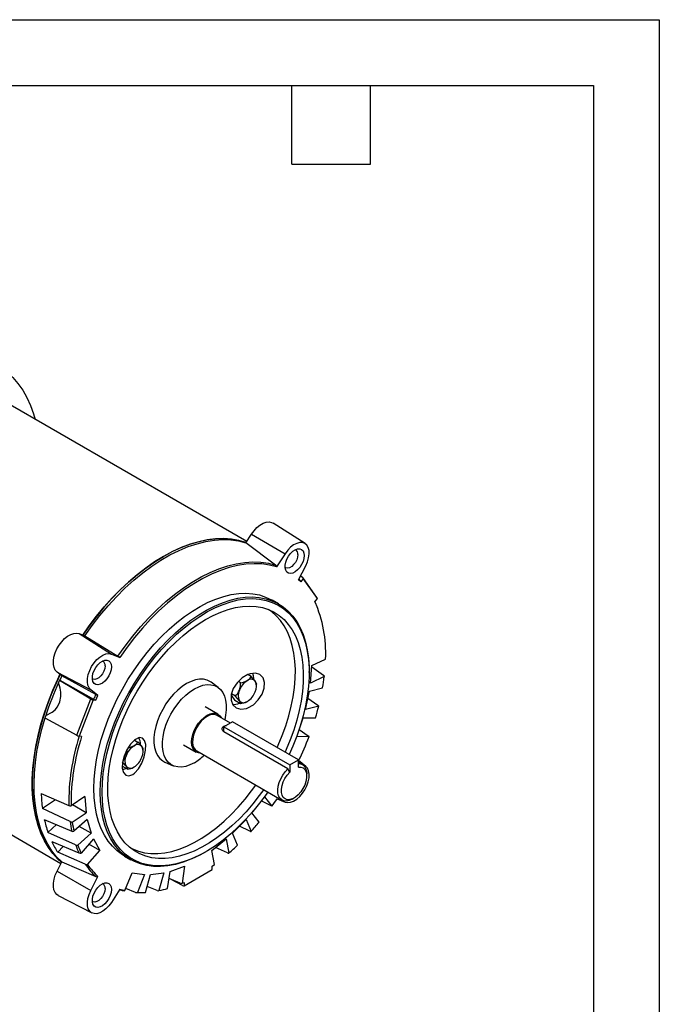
# Model space of a CAD drawing. Header units: inches. Extents: x 0 to 11, y 0 to 8.5.
# Tile 9 of 9: x 8.6 to 11, y 4.8 to 8.5. Entities that reach past the tile are written whole.
import ezdxf

# ---------------------------------------------------------------- set-up
doc = ezdxf.new("R2010")
doc.units = ezdxf.units.IN
doc.header["$MEASUREMENT"] = 0
doc.layers.add('TEXT', color=140, linetype='Continuous', lineweight=25)

msp = doc.modelspace()

# ---------------------------------------------------------------- linework, layer by layer
at = {"color": 7, "linetype": 'Continuous'}
for p, q in [((0.0001, 8.50011), (11.0001, 8.50011)), ((11.0001, 8.50011), (11.0001, 0.00011))]:
    msp.add_line(p, q, dxfattribs=at)
for p, q in [((9.42889, 6.51285), (8.42179, 7.09423)), ((9.65134, 6.50535), (9.52923, 6.58298)), ((9.42573, 6.50796), (9.44697, 6.54081)), ((9.44697, 6.54081), (9.57506, 6.46625)), ((9.53866, 6.42274), (9.42573, 6.50796)), ((9.57506, 6.46625), (9.54266, 6.41615)), ((9.62649, 6.36775), (9.65367, 6.42085)), ((9.63386, 6.38216), (9.63987, 6.37848)), ((9.6963, 6.2996), (9.64276, 6.37579)), ((9.63489, 6.35979), (9.62649, 6.36775)), ((9.6444, 6.37162), (9.63489, 6.35979)), ((9.6979, 6.29552), (9.6444, 6.37162)), ((9.54988, 6.27565), (9.52552, 6.28971)), ((9.68838, 6.28368), (9.6979, 6.29552)), ((9.69341, 6.2731), (9.68864, 6.28401)), ((8.79106, 6.16216), (8.91352, 6.08435)), ((8.79106, 6.16216), (8.81231, 6.15384)), ((8.81231, 6.15384), (8.93818, 6.07609)), ((8.91352, 6.08435), (8.94592, 6.07166)), ((9.67179, 5.97396), (9.67663, 6.04067)), ((9.67663, 6.04067), (9.72894, 6.06558)), ((8.70629, 6.01533), (8.83491, 5.94819)), ((8.72411, 6.00109), (8.70629, 6.01533)), ((8.85439, 5.93096), (8.72411, 6.00109)), ((9.44587, 5.99868), (9.43296, 6.00613)), ((9.6664, 6.0141), (9.6664, 6.01811)), ((9.67629, 6.036), (9.72084, 6.00363)), ((8.7159, 5.98517), (8.71253, 5.97648)), ((8.7159, 5.98517), (8.83516, 5.91393)), ((8.71652, 5.98511), (8.7159, 5.98517)), ((8.71652, 5.98511), (8.84562, 5.91253)), ((9.32061, 5.95701), (9.29297, 5.97718)), ((9.40568, 5.97548), (9.39742, 5.98025)), ((9.46596, 5.96388), (9.46596, 5.97009)), ((9.7241, 5.99888), (9.67179, 5.97396)), ((8.8621, 5.92647), (8.83491, 5.94819)), ((8.85369, 5.90881), (8.8621, 5.92647)), ((9.36943, 5.92771), (9.38323, 5.90808)), ((9.38559, 5.9237), (9.37028, 5.93254)), ((9.65242, 5.87305), (9.66739, 5.94348)), ((9.66739, 5.94348), (9.71796, 5.95634)), ((8.78155, 5.77576), (8.83516, 5.91393)), ((8.84418, 5.90966), (8.79069, 5.7718)), ((8.84418, 5.90966), (8.85369, 5.90881)), ((9.40568, 5.89511), (9.38323, 5.90808)), ((9.66169, 5.91667), (9.69967, 5.89007)), ((8.6636, 5.85035), (8.66023, 5.84166)), ((9.3194, 5.85552), (9.27103, 5.88344)), ((9.36728, 5.82177), (9.31676, 5.85094)), ((9.70299, 5.88592), (9.65242, 5.87305)), ((8.66023, 5.84166), (8.78155, 5.77576)), ((9.375, 5.82622), (9.34186, 5.80709)), ((9.62555, 5.68158), (9.375, 5.82622)), ((9.61906, 5.76973), (9.64363, 5.84145)), ((9.64363, 5.84145), (9.69073, 5.84182)), ((9.34173, 5.78804), (9.34186, 5.78796)), ((9.34186, 5.78796), (9.34186, 5.80709)), ((9.34186, 5.80709), (9.59241, 5.66245)), ((9.58545, 5.64734), (9.34186, 5.78796)), ((9.62829, 5.79666), (9.66267, 5.77363)), ((8.8002, 5.77095), (8.79069, 5.7718)), ((9.00142, 5.75705), (9.01436, 5.74958)), ((9.18762, 5.73896), (9.23599, 5.71104)), ((9.66616, 5.7701), (9.61906, 5.76973)), ((9.03446, 5.71477), (9.03446, 5.72099)), ((9.23864, 5.71562), (9.56296, 5.52839)), ((9.11742, 5.67308), (9.14871, 5.65924)), ((9.59241, 5.66245), (9.62555, 5.68158)), ((9.59241, 5.66245), (9.59241, 5.63483)), ((9.62555, 5.65397), (9.62555, 5.68158)), ((9.64108, 5.66371), (9.62555, 5.67267)), ((9.65367, 5.65693), (9.62649, 5.67865)), ((8.97418, 5.64601), (8.95496, 5.65711)), ((9.59241, 5.63483), (9.58545, 5.64734)), ((9.65726, 5.61991), (9.65726, 5.62794)), ((8.15824, 5.61268), (8.72145, 5.28754)), ((8.64622, 5.55375), (8.75118, 5.50753)), ((8.70013, 5.53), (8.65075, 5.49651)), ((8.81195, 5.5415), (8.75964, 5.50602)), ((8.81195, 5.5415), (8.81679, 5.48038)), ((9.52455, 5.50465), (9.48344, 5.5255)), ((9.49609, 5.54108), (9.52455, 5.50465)), ((9.54421, 5.53285), (9.57506, 5.52077)), ((9.60203, 5.53226), (9.60899, 5.53628)), ((8.756, 5.44664), (8.65075, 5.49651)), ((8.76448, 5.4449), (8.81679, 5.48038)), ((8.81679, 5.48038), (8.76536, 5.5099)), ((9.4486, 5.48036), (9.45545, 5.48924)), ((9.47632, 5.44488), (9.4486, 5.48036)), ((8.65795, 5.45501), (8.76227, 5.41048)), ((8.82119, 5.45498), (8.77063, 5.40945)), ((8.82119, 5.45498), (8.83616, 5.40183)), ((9.37482, 5.40182), (9.42659, 5.45496)), ((9.42659, 5.45496), (9.44563, 5.40943)), ((8.70496, 5.43494), (8.67196, 5.40524)), ((8.77718, 5.35753), (8.67196, 5.40524)), ((8.78559, 5.35631), (8.83616, 5.40183)), ((8.83616, 5.40183), (8.79075, 5.42757)), ((9.39385, 5.35629), (9.37482, 5.40182)), ((9.44061, 5.41046), (9.4015, 5.4292)), ((8.68632, 5.37019), (8.78969, 5.327)), ((8.84495, 5.38038), (8.79785, 5.32637)), ((8.84495, 5.38038), (8.86952, 5.33703)), ((9.29656, 5.33701), (9.35116, 5.38036)), ((9.35116, 5.38036), (9.36085, 5.32636)), ((8.72914, 5.3523), (8.70933, 5.32958)), ((8.81417, 5.2838), (8.70933, 5.32958)), ((8.82243, 5.28302), (8.86952, 5.33703)), ((8.86952, 5.33703), (8.82761, 5.36049)), ((9.26871, 5.32923), (9.27219, 5.33124)), ((9.30624, 5.28301), (9.29656, 5.33701)), ((9.35536, 5.32698), (9.30997, 5.34766)), ((8.70629, 5.25791), (8.72411, 5.29273)), ((8.72411, 5.29273), (8.85439, 5.23754)), ((8.96306, 5.31541), (8.98742, 5.30135)), ((8.70629, 5.25791), (8.83491, 5.18428)), ((8.96508, 5.18362), (8.99281, 5.25112)), ((8.99281, 5.25112), (9.03999, 5.24448)), ((9.06199, 5.24448), (9.11377, 5.25112)), ((9.11377, 5.25112), (9.09473, 5.18362)), ((9.12774, 5.19179), (9.13742, 5.25697)), ((9.13742, 5.25697), (9.19202, 5.27666)), ((9.19202, 5.27666), (9.18234, 5.21148)), ((9.1908, 5.20251), (9.29778, 5.26427)), ((9.29778, 5.27695), (9.30624, 5.28301)), ((9.29778, 5.26427), (9.29778, 5.27695)), ((8.83491, 5.18428), (8.8621, 5.23738)), ((9.03999, 5.24448), (9.01226, 5.17698)), ((9.04296, 5.17698), (9.06199, 5.24448)), ((9.17589, 5.21159), (9.13335, 5.22961)), ((9.1839, 5.20328), (9.14083, 5.22644)), ((9.18234, 5.21148), (9.1908, 5.21519)), ((9.1908, 5.21519), (9.1908, 5.20251)), ((8.94592, 5.18897), (8.91352, 5.13888)), ((9.00492, 5.17702), (8.96855, 5.19206)), ((9.0401, 5.17633), (9.04296, 5.17698)), ((9.08782, 5.18364), (9.04934, 5.19964)), ((8.7109, 5.16557), (8.83919, 5.09865))]:
    msp.add_line(p, q)
at = {"flags": 128}
for points in [[(8.11517, 7.17166), (8.15081, 7.18757), (8.18613, 7.20074), (8.22099, 7.21112), (8.25526, 7.21867), (8.28881, 7.22336), (8.32149, 7.22518), (8.3532, 7.22411), (8.3838, 7.22016), (8.41318, 7.21335), (8.44121, 7.2037), (8.4678, 7.19125), (8.49284, 7.17605), (8.51624, 7.15815), (8.53789, 7.13763), (8.55773, 7.11457), (8.57566, 7.08905), (8.59163, 7.06118), (8.60556, 7.03106), (8.61742, 6.9988), (8.62374, 6.97765)], [(9.44697, 6.54081), (9.45678, 6.55422), (9.46772, 6.56589), (9.47936, 6.57539), (9.49124, 6.58233), (9.50291, 6.58644), (9.5139, 6.58757), (9.52379, 6.58567), (9.52923, 6.58298)], [(8.80449, 6.1569), (8.829, 6.19176), (8.85717, 6.2288), (8.88649, 6.26427), (8.91682, 6.29802), (8.94801, 6.3299), (8.97994, 6.35977), (9.01246, 6.38749), (9.04543, 6.41293), (9.07869, 6.436), (9.1121, 6.45657), (9.14551, 6.47457), (9.17877, 6.4899), (9.21173, 6.5025), (9.24425, 6.51233), (9.27618, 6.51932), (9.30738, 6.52345), (9.3377, 6.5247), (9.36701, 6.52307), (9.39519, 6.51856), (9.4221, 6.5112), (9.42677, 6.50958)], [(9.42651, 6.50918), (9.42589, 6.5094), (9.39878, 6.51729), (9.37035, 6.52225), (9.34073, 6.52424), (9.31005, 6.52326), (9.27847, 6.51931), (9.24611, 6.51241), (9.21314, 6.50259), (9.17971, 6.48991), (9.14596, 6.47441), (9.11206, 6.45616), (9.07815, 6.43526), (9.04441, 6.4118), (9.01097, 6.38588), (8.978, 6.35763), (8.94565, 6.32717), (8.91406, 6.29465), (8.88338, 6.26022), (8.85376, 6.22403), (8.82533, 6.18625), (8.80475, 6.1568)], [(8.81231, 6.15384), (8.84047, 6.1936), (8.86999, 6.23182), (8.9007, 6.26832), (8.93248, 6.30291), (8.96515, 6.33544), (8.99856, 6.36575), (9.03256, 6.39368), (9.06697, 6.41911), (9.10164, 6.44191), (9.13639, 6.46197), (9.17106, 6.47919), (9.20547, 6.4935), (9.23947, 6.50482), (9.27288, 6.51309), (9.30556, 6.51829), (9.33733, 6.52037), (9.36804, 6.51934), (9.39756, 6.5152), (9.42573, 6.50796)], [(9.65367, 6.42085), (9.66026, 6.43596), (9.66464, 6.45115), (9.66662, 6.46573), (9.6661, 6.47905), (9.66312, 6.49051), (9.6578, 6.49961), (9.65038, 6.50593), (9.6412, 6.50919), (9.63066, 6.50925), (9.61924, 6.50611), (9.60745, 6.49989), (9.59581, 6.49089), (9.58485, 6.47951), (9.57506, 6.46625)], [(9.62373, 6.46323), (9.62261, 6.4536), (9.61934, 6.44345), (9.61419, 6.43362), (9.60758, 6.42489), (9.60004, 6.41798), (9.59217, 6.41344), (9.58463, 6.41164), (9.57802, 6.41273), (9.57505, 6.41449)], [(9.64788, 6.45949), (9.64673, 6.44836), (9.64337, 6.4366), (9.638, 6.42496), (9.63095, 6.41417), (9.62268, 6.4049), (9.61371, 6.39774), (9.60458, 6.39314), (9.59589, 6.39138), (9.58818, 6.39258), (9.58192, 6.39667), (9.57752, 6.40337), (9.57524, 6.41228), (9.57524, 6.42284), (9.57752, 6.43437), (9.58192, 6.44616), (9.58818, 6.45747), (9.59589, 6.46758), (9.60458, 6.47586), (9.61371, 6.48179), (9.62268, 6.48499), (9.63095, 6.48527), (9.638, 6.48261), (9.64337, 6.47717), (9.64673, 6.4693), (9.64788, 6.45949)], [(8.93818, 6.07609), (8.96571, 6.1151), (8.99458, 6.15261), (9.02463, 6.18842), (9.05573, 6.22237), (9.08771, 6.25428), (9.12044, 6.28401), (9.15373, 6.31141), (9.18744, 6.33635), (9.2214, 6.35869), (9.25544, 6.37834), (9.2894, 6.39521), (9.32311, 6.40919), (9.35641, 6.42024), (9.38913, 6.42829), (9.42112, 6.4333), (9.45221, 6.43526), (9.48227, 6.43414), (9.51113, 6.42996), (9.53866, 6.42274)], [(9.54266, 6.41615), (9.51529, 6.4233), (9.4866, 6.42742), (9.45673, 6.42851), (9.42583, 6.42654), (9.39404, 6.42155), (9.36153, 6.41354), (9.32844, 6.40255), (9.29494, 6.38865), (9.2612, 6.37189), (9.22738, 6.35237), (9.19364, 6.33017), (9.16014, 6.3054), (9.12706, 6.27818), (9.09454, 6.24865), (9.06275, 6.21695), (9.03185, 6.18323), (9.00198, 6.14766), (8.97329, 6.11041), (8.94592, 6.07166)], [(9.53866, 6.42274), (9.54135, 6.41969), (9.54266, 6.41615)], [(9.63123, 6.36606), (9.6338, 6.36307), (9.63489, 6.35979)], [(8.84654, 5.57295), (8.84768, 5.60834), (8.85109, 5.64485), (8.85676, 5.68226), (8.86464, 5.72036), (8.8747, 5.75893), (8.88687, 5.79775), (8.90109, 5.8366), (8.91728, 5.87525), (8.93534, 5.91348), (8.95517, 5.95108), (8.97666, 5.98783), (8.99968, 6.02352), (9.0241, 6.05795), (9.04978, 6.09091), (9.07657, 6.12222), (9.10433, 6.15169), (9.13289, 6.17917), (9.16209, 6.20449), (9.19175, 6.22751), (9.22172, 6.2481), (9.25182, 6.26613), (9.28187, 6.28151), (9.31171, 6.29414), (9.34116, 6.30396), (9.37006, 6.31091), (9.39824, 6.31494), (9.42553, 6.31604), (9.45179, 6.3142), (9.47686, 6.30943), (9.5006, 6.30175), (9.52287, 6.29122), (9.52552, 6.28971)], [(8.8709, 5.55889), (8.87204, 5.59428), (8.87545, 5.63079), (8.88112, 5.6682), (8.889, 5.7063), (8.89906, 5.74487), (8.91123, 5.78369), (8.92545, 5.82253), (8.94164, 5.86119), (8.9597, 5.89942), (8.97953, 5.93702), (9.00102, 5.97377), (9.02404, 6.00946), (9.04846, 6.04389), (9.07414, 6.07685), (9.10093, 6.10815), (9.12869, 6.13763), (9.15725, 6.16511), (9.18644, 6.19043), (9.21611, 6.21345), (9.24608, 6.23403), (9.27618, 6.25207), (9.30623, 6.26744), (9.33607, 6.28008), (9.36552, 6.2899), (9.39442, 6.29684), (9.4226, 6.30088), (9.44989, 6.30198), (9.47615, 6.30014), (9.50122, 6.29536), (9.52496, 6.28769), (9.54723, 6.27715), (9.5679, 6.26382), (9.58686, 6.24776), (9.60399, 6.22908), (9.61921, 6.20787), (9.63242, 6.18426), (9.64354, 6.15838), (9.65252, 6.13038), (9.6593, 6.10042), (9.66384, 6.06868), (9.66611, 6.03533), (9.6664, 6.01811)], [(8.87786, 5.55889), (8.87899, 5.59397), (8.88237, 5.63016), (8.88799, 5.66724), (8.8958, 5.70501), (8.90577, 5.74324), (8.91784, 5.78172), (8.93193, 5.82023), (8.94798, 5.85854), (8.96588, 5.89644), (8.98554, 5.93371), (9.00684, 5.97014), (9.02966, 6.00552), (9.05386, 6.03964), (9.07932, 6.07231), (9.10588, 6.10335), (9.13339, 6.13257), (9.1617, 6.15981), (9.19064, 6.18491), (9.22005, 6.20772), (9.24976, 6.22813), (9.27959, 6.246), (9.30938, 6.26125), (9.33896, 6.27377), (9.36815, 6.2835), (9.3968, 6.29039), (9.42473, 6.29439), (9.45179, 6.29548), (9.47782, 6.29365), (9.50267, 6.28892), (9.52619, 6.28131), (9.54827, 6.27087), (9.56876, 6.25765), (9.58755, 6.24174), (9.60454, 6.22321), (9.61962, 6.20219), (9.63271, 6.17878), (9.64374, 6.15313), (9.65264, 6.12538), (9.65936, 6.09568), (9.66386, 6.06422), (9.66611, 6.03116), (9.66611, 5.99671), (9.66386, 5.96104), (9.65936, 5.92438), (9.65264, 5.88693), (9.64374, 5.84891), (9.63271, 5.81052), (9.61962, 5.772), (9.60454, 5.73356), (9.59053, 5.7018)], [(9.27213, 6.21646), (9.30098, 6.23183), (9.32966, 6.24451), (9.358, 6.25444), (9.38582, 6.26156), (9.41295, 6.26582), (9.43924, 6.2672), (9.46452, 6.26568), (9.48864, 6.26129), (9.51147, 6.25403), (9.53285, 6.24397), (9.55267, 6.23116), (9.5708, 6.21567), (9.58713, 6.1976), (9.60157, 6.17706), (9.61402, 6.15416), (9.62442, 6.12906), (9.6327, 6.1019), (9.63882, 6.07284), (9.64273, 6.04206), (9.6444, 6.00974), (9.64384, 5.97608), (9.64105, 5.94128), (9.63603, 5.90554), (9.62883, 5.86909), (9.61948, 5.83215), (9.60805, 5.79493), (9.59459, 5.75766), (9.57919, 5.72056), (9.57483, 5.71086)], [(9.54483, 5.72818), (9.54903, 5.73752), (9.56436, 5.77447), (9.57776, 5.81159), (9.58915, 5.84866), (9.59846, 5.88545), (9.60564, 5.92175), (9.61063, 5.95734), (9.61341, 5.992), (9.61397, 6.02552), (9.6123, 6.05771), (9.60841, 6.08837), (9.60232, 6.11731), (9.59407, 6.14436), (9.58371, 6.16936), (9.57131, 6.19216), (9.55693, 6.21262), (9.54066, 6.23061), (9.52261, 6.24604), (9.51008, 6.25457)], [(9.49346, 5.56851), (9.47674, 5.54537), (9.45201, 5.51387), (9.42621, 5.48401), (9.39948, 5.45597), (9.37198, 5.42991), (9.34388, 5.406), (9.31536, 5.38438), (9.28657, 5.36518), (9.25769, 5.34851), (9.2289, 5.33447), (9.20037, 5.32316), (9.17228, 5.31463), (9.14478, 5.30893), (9.11805, 5.30611), (9.09225, 5.30618), (9.06752, 5.30914), (9.04403, 5.31497), (9.02191, 5.32363), (9.0013, 5.33508), (8.98231, 5.34924), (8.96507, 5.36603), (8.94967, 5.38535), (8.93621, 5.40709), (8.92478, 5.4311), (8.91543, 5.45725), (8.90822, 5.48539), (8.90321, 5.51533), (8.90041, 5.5469), (8.89985, 5.57992), (8.90153, 5.61418), (8.90544, 5.64947), (8.91155, 5.68559), (8.91984, 5.72231), (8.93024, 5.75942), (8.94269, 5.7967), (8.95713, 5.83391), (8.97346, 5.87084), (8.99159, 5.90725), (9.01141, 5.94295), (9.03279, 5.9777), (9.05561, 6.0113), (9.07974, 6.04355), (9.10502, 6.07426), (9.13131, 6.10323), (9.15844, 6.1303), (9.18626, 6.1553), (9.2146, 6.17808), (9.24328, 6.19851), (9.27213, 6.21646), (9.27213, 6.21646)], [(8.70629, 6.01533), (8.69958, 6.02279), (8.69494, 6.03274), (8.69254, 6.04479), (8.69247, 6.05848), (8.69474, 6.07325), (8.69925, 6.08855), (8.70584, 6.10378), (8.71424, 6.11833), (8.72413, 6.13165), (8.73512, 6.14321), (8.74679, 6.15256), (8.75867, 6.15934), (8.77031, 6.16328), (8.78125, 6.16424), (8.79106, 6.16216)], [(8.83491, 5.94819), (8.82832, 5.9557), (8.82394, 5.96582), (8.82197, 5.97812), (8.82248, 5.99204), (8.82546, 6.00695), (8.83078, 6.02218), (8.8382, 6.03707), (8.84738, 6.05093), (8.85792, 6.06316), (8.86934, 6.0732), (8.88113, 6.0806), (8.89277, 6.08504), (8.90373, 6.0863), (8.91352, 6.08435)], [(8.94592, 6.07166), (8.94165, 6.07402), (8.93818, 6.07609)], [(8.88947, 6.03935), (8.88836, 6.02972), (8.88509, 6.01958), (8.87994, 6.00974), (8.87333, 6.00102), (8.86578, 5.99411), (8.85792, 5.98957), (8.85038, 5.98777), (8.84377, 5.98886), (8.84079, 5.99061)], [(8.91363, 6.03562), (8.91248, 6.02449), (8.90912, 6.01273), (8.90374, 6.00109), (8.8967, 5.9903), (8.88843, 5.98103), (8.87945, 5.97387), (8.87033, 5.96927), (8.86164, 5.96751), (8.85392, 5.96871), (8.84767, 5.97279), (8.84326, 5.9795), (8.84099, 5.98841), (8.84099, 5.99896), (8.84326, 6.0105), (8.84767, 6.02229), (8.85392, 6.03359), (8.86164, 6.0437), (8.87033, 6.05198), (8.87945, 6.05791), (8.88843, 6.06112), (8.8967, 6.0614), (8.90374, 6.05873), (8.90912, 6.0533), (8.91248, 6.04543), (8.91363, 6.03562)], [(8.72323, 5.29101), (8.70929, 5.30381), (8.69038, 5.32472), (8.67335, 5.3481), (8.65827, 5.37386), (8.64523, 5.40187), (8.63427, 5.43201), (8.62544, 5.46415), (8.61878, 5.49814), (8.61433, 5.53383), (8.6121, 5.57106), (8.61211, 5.60966), (8.61435, 5.64947), (8.61881, 5.6903), (8.62547, 5.73198), (8.6343, 5.77431), (8.64527, 5.81711), (8.65833, 5.86018), (8.67341, 5.90334), (8.69045, 5.94639), (8.70937, 5.98913), (8.71755, 6.00633)], [(8.71777, 6.00615), (8.70256, 5.9736), (8.68406, 5.93009), (8.66753, 5.88634), (8.65304, 5.84256), (8.64067, 5.79894), (8.63047, 5.75569), (8.62249, 5.71301), (8.61676, 5.67109), (8.61331, 5.63013), (8.61216, 5.59031), (8.61331, 5.55183), (8.61676, 5.51485), (8.62249, 5.47955), (8.63047, 5.44608), (8.64067, 5.41461), (8.65304, 5.38528), (8.66753, 5.35822), (8.68406, 5.33355), (8.70256, 5.3114), (8.72295, 5.29186), (8.72345, 5.29144)], [(9.43283, 6.00608), (9.41128, 5.99344), (9.39205, 5.97513), (9.37747, 5.95319), (9.36949, 5.93028), (9.36898, 5.90909), (9.37566, 5.89177), (9.38865, 5.87991), (9.40669, 5.87494), (9.42782, 5.8778), (9.43283, 5.87957), (9.45414, 5.89169), (9.47302, 5.9099), (9.48725, 5.9319), (9.49535, 5.95504), (9.49657, 5.97667), (9.49089, 5.99445), (9.47895, 6.00654), (9.46194, 6.01165), (9.44156, 6.0092), (9.43283, 6.00608)], [(9.45552, 5.98999), (9.45438, 6.00186), (9.45166, 6.01052)], [(9.72084, 6.00363), (9.72326, 6.00116), (9.7241, 5.99888)], [(8.6636, 5.85035), (8.68769, 5.86294), (8.69883, 5.87205), (8.70848, 5.88348), (8.71742, 5.90199), (8.72109, 5.92292), (8.72074, 5.93883), (8.71843, 5.95443), (8.71253, 5.97648)], [(9.19976, 5.9719), (9.18282, 5.96079), (9.1662, 5.9472), (9.1502, 5.9314), (9.13513, 5.91368), (9.12126, 5.89437), (9.10885, 5.87383), (9.09814, 5.85244), (9.08932, 5.8306), (9.08256, 5.80871), (9.07798, 5.78719), (9.07567, 5.76644), (9.07567, 5.74683), (9.07798, 5.72875), (9.08256, 5.71251), (9.08932, 5.69844), (9.09814, 5.68678), (9.10885, 5.67776), (9.11742, 5.67308)], [(9.22933, 5.67056), (9.21274, 5.66229), (9.19647, 5.6568), (9.1808, 5.65419), (9.16604, 5.6545), (9.15246, 5.65773), (9.14032, 5.66382), (9.12982, 5.67265), (9.12119, 5.68407), (9.11456, 5.69785), (9.11008, 5.71375), (9.10782, 5.73146), (9.10782, 5.75065), (9.11008, 5.77098), (9.11456, 5.79205), (9.12119, 5.81348), (9.12982, 5.83487), (9.14032, 5.85581), (9.15246, 5.87593), (9.16604, 5.89484), (9.1808, 5.91219), (9.19647, 5.92766), (9.21274, 5.94096), (9.22933, 5.95184), (9.24591, 5.96011), (9.26219, 5.9656), (9.27785, 5.96821), (9.29261, 5.9679), (9.30619, 5.96467), (9.31834, 5.95858), (9.32883, 5.94975), (9.33747, 5.93833), (9.34409, 5.92455), (9.34857, 5.90866), (9.35084, 5.89095), (9.35084, 5.87175), (9.34857, 5.85143), (9.34515, 5.83455)], [(9.29297, 5.97718), (9.29066, 5.97878), (9.27825, 5.985), (9.26438, 5.9883), (9.24931, 5.98862), (9.23332, 5.98595), (9.21669, 5.98034), (9.19976, 5.9719)], [(9.40102, 5.94648), (9.40509, 5.9638), (9.40568, 5.97548)], [(9.43116, 5.98397), (9.44146, 5.99242), (9.44587, 5.99868)], [(9.4613, 5.98128), (9.46536, 5.97366), (9.46596, 5.97009)], [(8.85439, 5.93096), (8.85838, 5.92872), (8.8621, 5.92647)], [(8.84562, 5.91253), (8.84976, 5.91045), (8.85369, 5.90881)], [(9.40102, 5.9063), (9.39262, 5.91642), (9.38559, 5.9237)], [(9.43116, 5.9036), (9.41653, 5.89766), (9.40568, 5.89511)], [(9.69967, 5.89007), (9.70211, 5.88782), (9.70299, 5.88592)], [(9.25326, 5.70718), (9.24493, 5.70773), (9.23599, 5.71104), (9.22865, 5.71712), (9.2232, 5.72575), (9.21985, 5.73659), (9.21871, 5.74923), (9.21985, 5.76317), (9.2232, 5.77788), (9.22865, 5.79281), (9.23599, 5.80736), (9.24493, 5.82099), (9.25512, 5.83317), (9.26619, 5.84344), (9.2777, 5.85139)], [(9.2777, 5.85139), (9.2892, 5.85672), (9.30027, 5.85924), (9.31047, 5.85883), (9.3194, 5.85552), (9.32674, 5.84943), (9.33137, 5.8425)], [(8.72411, 5.29273), (8.70446, 5.31272), (8.68666, 5.33524), (8.67081, 5.36017), (8.65697, 5.38742), (8.64521, 5.41686), (8.63557, 5.44835), (8.62811, 5.48176), (8.62285, 5.51694), (8.61981, 5.55372), (8.61902, 5.59194), (8.62047, 5.63144), (8.62417, 5.67203), (8.63008, 5.71353), (8.63819, 5.75575), (8.64846, 5.79851), (8.66084, 5.84161)], [(9.2777, 5.84707), (9.26658, 5.83934), (9.25591, 5.82932), (9.24614, 5.81742), (9.23766, 5.80411), (9.23082, 5.78996), (9.22589, 5.77553), (9.22309, 5.76141), (9.22252, 5.7482), (9.22422, 5.73641), (9.2281, 5.72655), (9.23401, 5.71901), (9.23864, 5.71562)], [(9.34173, 5.78804), (9.33727, 5.79194), (9.33506, 5.79693), (9.33534, 5.80239), (9.33826, 5.8074), (9.34173, 5.81011), (9.34796, 5.81238), (9.35143, 5.81262)], [(9.00132, 5.75698), (8.98605, 5.74137), (8.97223, 5.72024), (8.96165, 5.69613), (8.95558, 5.67183), (8.95466, 5.65002), (8.95892, 5.63305), (8.96784, 5.62271), (8.98038, 5.62019), (8.99512, 5.62589), (9.00132, 5.63047), (9.01633, 5.64688), (9.02926, 5.66883), (9.0387, 5.69373), (9.04372, 5.71836), (9.04403, 5.73966), (9.03986, 5.75554), (9.03149, 5.76472), (9.01945, 5.76623), (9.00486, 5.75961), (9.00132, 5.75698)], [(9.02979, 5.73217), (9.02139, 5.74229), (9.01436, 5.74958)], [(9.66267, 5.77363), (9.66517, 5.7716), (9.66616, 5.7701)], [(8.99966, 5.73487), (8.98502, 5.72892), (8.97418, 5.72638)], [(8.96952, 5.69738), (8.96112, 5.68256), (8.95713, 5.67804)], [(9.62555, 5.66735), (9.62886, 5.6673), (9.63803, 5.66522), (9.64572, 5.6603), (9.65163, 5.65276), (9.6555, 5.64289), (9.65719, 5.63111), (9.65726, 5.62794)], [(8.95599, 5.64418), (8.96097, 5.64553), (8.96906, 5.64897)], [(8.96952, 5.6572), (8.97359, 5.64958), (8.97418, 5.64601)], [(9.60203, 5.53226), (9.60202, 5.53226), (9.5909, 5.52714), (9.58024, 5.52485), (9.57047, 5.52547), (9.56199, 5.52898), (9.55514, 5.53523), (9.55022, 5.54398), (9.54742, 5.55485), (9.54685, 5.56741), (9.54853, 5.58114), (9.55241, 5.59548), (9.55832, 5.60984), (9.56601, 5.62364), (9.57518, 5.63632), (9.58545, 5.64734)], [(9.62555, 5.65397), (9.63518, 5.65399), (9.64351, 5.65094), (9.65013, 5.64496), (9.6547, 5.63635), (9.657, 5.62554), (9.65692, 5.61307), (9.65446, 5.59955), (9.64973, 5.58566), (9.64299, 5.57209), (9.63455, 5.55951), (9.62485, 5.54854), (9.61436, 5.53973), (9.6036, 5.53352), (9.59311, 5.53021), (9.5834, 5.52998), (9.57497, 5.53282), (9.56822, 5.53861), (9.5635, 5.54705), (9.56104, 5.55772), (9.56096, 5.5701), (9.56326, 5.58356), (9.56783, 5.59745), (9.57445, 5.61106), (9.58278, 5.62374), (9.59241, 5.63483)], [(9.57506, 5.52077), (9.58485, 5.51882), (9.59581, 5.52009), (9.60745, 5.52452), (9.61924, 5.53193), (9.63066, 5.54196), (9.6412, 5.55419), (9.65038, 5.56806), (9.6578, 5.58294), (9.66312, 5.59818), (9.6661, 5.61309), (9.66662, 5.627), (9.66464, 5.6393), (9.66026, 5.64943), (9.65367, 5.65693)], [(8.96306, 5.31541), (8.95517, 5.32023), (8.93534, 5.33493), (8.91728, 5.35232), (8.90109, 5.37228), (8.88687, 5.39471), (8.8747, 5.41947), (8.86464, 5.44643), (8.85676, 5.47543), (8.85109, 5.5063), (8.84768, 5.53887), (8.84654, 5.57295)], [(9.26871, 5.32923), (9.24608, 5.31691), (9.21611, 5.30289), (9.18644, 5.29166), (9.15725, 5.28327), (9.12869, 5.27777), (9.10093, 5.2752), (9.07414, 5.27558), (9.04846, 5.27888), (9.02404, 5.28511), (9.00102, 5.29422), (8.97953, 5.30617), (8.9597, 5.32087), (8.94164, 5.33826), (8.92545, 5.35822), (8.91123, 5.38065), (8.89906, 5.40541), (8.889, 5.43237), (8.88112, 5.46137), (8.87545, 5.49224), (8.87204, 5.52481), (8.8709, 5.55889)], [(9.50913, 5.55946), (9.50267, 5.55023), (9.47782, 5.51681), (9.45179, 5.48494), (9.42473, 5.45479), (9.3968, 5.42654), (9.36815, 5.40035), (9.33896, 5.37637), (9.30938, 5.35475), (9.27959, 5.33559), (9.24976, 5.31902), (9.22005, 5.30513), (9.19064, 5.29399), (9.1617, 5.28568), (9.13339, 5.28023), (9.10588, 5.27769), (9.07932, 5.27805), (9.05386, 5.28133), (9.02966, 5.28751), (9.00684, 5.29654), (8.98554, 5.30838), (8.96588, 5.32295), (8.94798, 5.34019), (8.93193, 5.35997), (8.91784, 5.38221), (8.90577, 5.40675), (8.8958, 5.43348), (8.88799, 5.46222), (8.88237, 5.49282), (8.87899, 5.5251), (8.87786, 5.55889)], [(8.98578, 5.34635), (8.99401, 5.34221), (9.01604, 5.33358), (9.03944, 5.32778), (9.06406, 5.32483), (9.08976, 5.32476), (9.11638, 5.32757), (9.14377, 5.33324), (9.17175, 5.34174), (9.20016, 5.35301), (9.22883, 5.36699), (9.25759, 5.38359), (9.28626, 5.40271), (9.31468, 5.42425), (9.34266, 5.44806), (9.37004, 5.47401), (9.39667, 5.50194), (9.42236, 5.53168), (9.44699, 5.56305), (9.46346, 5.58583)], [(8.75118, 5.50753), (8.75549, 5.50629), (8.75964, 5.50602)], [(8.756, 5.44664), (8.76033, 5.44527), (8.76448, 5.4449)], [(8.76227, 5.41048), (8.76654, 5.40941), (8.77063, 5.40945)], [(9.44061, 5.41046), (9.44369, 5.40939), (9.44563, 5.40943)], [(8.77718, 5.35753), (8.78148, 5.35635), (8.78559, 5.35631)], [(8.78969, 5.327), (8.79389, 5.32607), (8.79785, 5.32637)], [(9.35536, 5.32698), (9.35861, 5.32606), (9.36085, 5.32636)], [(8.7109, 5.16557), (8.70584, 5.16894), (8.69925, 5.17656), (8.69474, 5.18665), (8.69247, 5.19881), (8.69254, 5.21257), (8.69494, 5.2274), (8.69958, 5.24271), (8.70629, 5.25791)], [(8.81417, 5.2838), (8.81842, 5.28279), (8.82243, 5.28302)], [(8.91363, 5.18773), (8.91248, 5.1766), (8.90912, 5.16484), (8.90374, 5.1532), (8.8967, 5.14241), (8.88843, 5.13314), (8.87945, 5.12598), (8.87033, 5.12138), (8.86164, 5.11962), (8.85392, 5.12082), (8.84767, 5.1249), (8.84326, 5.13161), (8.84099, 5.14052), (8.84099, 5.15108), (8.84326, 5.16261), (8.84767, 5.1744), (8.85392, 5.18571), (8.86164, 5.19582), (8.87033, 5.2041), (8.87945, 5.21002), (8.88843, 5.21323), (8.8967, 5.21351), (8.90374, 5.21085), (8.90912, 5.20541), (8.91248, 5.19754), (8.91363, 5.18773)], [(8.85439, 5.23754), (8.85838, 5.23674), (8.8621, 5.23738)], [(8.91352, 5.13888), (8.90373, 5.12562), (8.89277, 5.11423), (8.88113, 5.10523), (8.86934, 5.09902), (8.85792, 5.09587), (8.84738, 5.09593), (8.8382, 5.09919), (8.83078, 5.10552), (8.82546, 5.11461), (8.82248, 5.12608), (8.82197, 5.1394), (8.82394, 5.15398), (8.82832, 5.16916), (8.83491, 5.18428)], [(8.88947, 5.19147), (8.88836, 5.18183), (8.88509, 5.17169), (8.87994, 5.16186), (8.87333, 5.15313), (8.86578, 5.14622), (8.85792, 5.14168), (8.85038, 5.13988), (8.84377, 5.14097), (8.84079, 5.14272)], [(8.95792, 5.18364), (8.96174, 5.18292), (8.96508, 5.18362)], [(9.00492, 5.17702), (9.00885, 5.17629), (9.01226, 5.17698)], [(9.00818, 5.1765), (9.01409, 5.17605), (9.0401, 5.17634)], [(9.08782, 5.18364), (9.0916, 5.18292), (9.09473, 5.18362)], [(9.17589, 5.21159), (9.1795, 5.21084), (9.18234, 5.21148)]]:
    msp.add_lwpolyline(points, dxfattribs=at)
for centre, radius, start, end in [((9.60609, 6.46592), 0.01784, 351.33609, 63.76805), ((9.45895, 6.19276), 0.24436, 45.1699, 46.3942), ((9.25615, 6.09048), 0.47345, 356.98578, 24.08419), ((8.87184, 6.04204), 0.01784, 351.33609, 63.76805), ((9.80561, 5.47712), 1.20174, 154.15058, 154.9939), ((9.75046, 5.50122), 1.14156, 155.39724, 162.1914), ((9.47189, 5.92037), 0.07553, 122.63797, 159.77289), ((9.3942, 6.0524), 0.07777, 278.49181, 298.37436), ((9.44485, 5.96721), 0.02164, 40.5328, 129.24817), ((9.3552, 5.90274), 0.132, 36.50898, 46.61661), ((9.42111, 5.96118), 0.04493, 333.43643, 26.56357), ((8.90529, 6.09543), 0.82448, 350.28789, 353.27507), ((9.90803, 5.41806), 1.17185, 154.04347, 155.04132), ((9.34131, 5.97031), 0.06429, 313.5382, 338.25045), ((9.44121, 5.92639), 0.04493, 153.43643, 206.56357), ((9.39042, 5.96721), 0.07553, 302.63797, 339.77289), ((9.38001, 5.93396), 0.04136, 262.08801, 299.79161), ((9.41747, 5.92036), 0.02164, 220.5328, 309.24817), ((9.3833, 5.89235), 0.02255, 7.04334, 38.21067), ((9.30056, 5.81537), 0.03909, 65.51543, 125.79502), ((8.73792, 6.13058), 0.9956, 343.13982, 345.77403), ((9.5834, 5.51661), 0.83227, 162.1482, 180.62554), ((9.58876, 5.51465), 0.82917, 161.99488, 180.59656), ((8.98028, 5.76896), 0.03921, 299.6164, 330.37739), ((9.01335, 5.71811), 0.02164, 40.5328, 129.24817), ((8.97627, 5.74224), 0.04778, 357.89775, 29.27175), ((8.60003, 6.17828), 1.1416, 334.04562, 339.05002), ((9.04039, 5.67127), 0.07553, 122.63797, 159.77289), ((8.90439, 5.72193), 0.0696, 339.34485, 0.81959), ((8.98961, 5.71208), 0.04493, 333.43643, 26.56357), ((9.01207, 5.71822), 0.02255, 7.04334, 38.21067), ((9.12519, 5.84661), 0.20455, 300.6049, 313.90186), ((8.86342, 5.57866), 0.132, 36.50898, 46.61661), ((9.00971, 5.67729), 0.04493, 153.43643, 206.56357), ((8.95892, 5.7181), 0.07553, 302.63797, 339.77289), ((8.98597, 5.67126), 0.02164, 220.5328, 309.24817), ((8.9627, 5.72293), 0.07777, 278.49181, 298.37436), ((9.2247, 5.57078), 0.57873, 181.68654, 187.37346), ((8.57725, 6.18598), 1.16687, 324.27489, 325.96321), ((9.07123, 5.54451), 0.42287, 192.21963, 199.23046), ((9.23775, 5.51152), 0.4861, 187.67071, 191.99688), ((9.24362, 5.5097), 0.4835, 187.70183, 191.96576), ((8.65196, 6.12784), 1.07052, 317.84935, 320.35917), ((8.96772, 5.50286), 0.31111, 205.24205, 213.8457), ((9.11027, 5.47617), 0.35359, 199.60439, 204.95346), ((9.11682, 5.47453), 0.3517, 199.64286, 204.91498), ((8.76048, 6.02141), 0.91844, 310.81964, 313.59942), ((9.02694, 5.42818), 0.25714, 214.15918, 227.85053), ((9.03396, 5.42682), 0.25578, 214.20712, 227.78508), ((8.87184, 5.19415), 0.01784, 351.33609, 63.76805), ((9.0143, 5.42353), 0.24642, 253.60138, 256.77413), ((9.02097, 5.42067), 0.24355, 252.05242, 256.73327), ((9.02761, 5.47715), 0.30057, 267.07109, 272.92552), ((9.01325, 5.58356), 0.40815, 281.5159, 286.28977)]:
    msp.add_arc(centre, radius, start, end)
for centre, major_axis, ratio, start_param, end_param in [((9.63064, 6.36735), (0.01216, 0.00837), 0.7986848, 5.9125474, 6.6248218), ((9.68426, 6.29107), (0.012, 0.0086), 0.7785315, 5.8971157, 6.2758922), ((8.84402, 5.91324), (0.01369, -0.00554), 0.2212892, 4.1011028, 4.8133772), ((8.7904, 5.77505), (0.01384, -0.00514), 0.2011371, 4.0950139, 4.8072883), ((9.18372, 5.21544), (-0.00758, 0.01267), 0.5873687, 2.3646924, 3.0769667)]:
    msp.add_ellipse(centre, major_axis=major_axis, ratio=ratio, start_param=start_param, end_param=end_param)
at = {"layer": 'TEXT'}
for p, q in [((0.25, 8.25), (10.75, 8.25)), ((9.6, 7.95), (9.6, 8.25)), ((9.9, 7.95), (9.9, 8.25)), ((10.75, 8.25), (10.75, 0.25)), ((9.6, 7.95), (9.9, 7.95))]:
    msp.add_line(p, q, dxfattribs=at)

doc.saveas('drawing.dxf')
